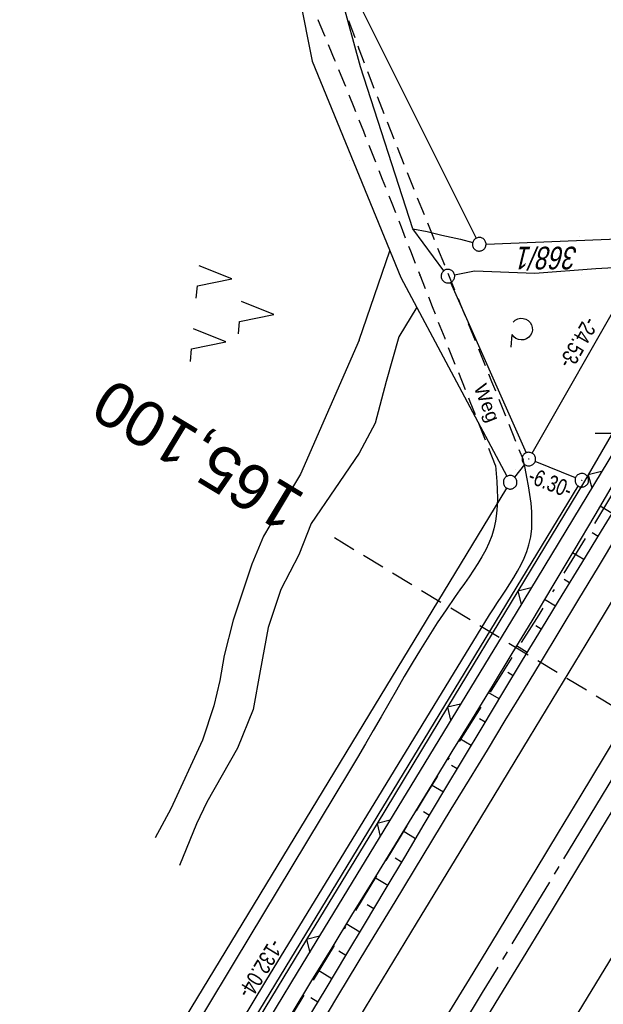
# Model space of a CAD drawing. Extents: x 509601 to 510326, y 459976 to 460916.
# Tile 33 of 39: x 510031 to 510096, y 460637 to 460746. Entities that reach past the tile are written whole.
import ezdxf
from ezdxf.enums import TextEntityAlignment as Align

# ---------------------------------------------------------------- set-up
doc = ezdxf.new("R2010")
doc.units = 0
doc.header["$LTSCALE"] = 10
doc.header["$MEASUREMENT"] = 0
for name, pattern in [('ACAD_ISO16W100', [73, 15, -6.5, 15, -6.5, 15, -7, 1, -7]), ('ACHSE', [5.5, 4, -0.5, 0.5, -0.5]), ('LT00', [0]), ('LT11', [0.3, 0.2, -0.1]), ('LT17', [0.15, 0.1, -0.05])]:
    doc.linetypes.add(name, pattern=pattern)
doc.layers.get('0').update_dxf_attribs({"linetype": 'LT00'})
for name, color, linetype in [('--EK_FBR', 1, 'LT00'), ('--EK_ST-93-1', 30, 'LT17'), ('--EL_DFK_AB_L', 21, 'LT00'), ('--EL_DFK_AB_P', 7, 'LT00'), ('-AX-093', 35, 'ACHSE'), ('ABSTAND', 8, 'LT00'), ('BAB-KABEL', 220, 'ACAD_ISO16W100'), ('DFK_AB_L', 21, 'LT00'), ('DFK_AB_P', 7, 'LT00'), ('DFK_FLUR_NR', 250, 'LT00'), ('DFK_GZPKT', 250, 'LT00'), ('DFK_KATASTER', 250, 'LT00'), ('DFK_NUTZUNG', 250, 'LT00'), ('DFK_TOPO-ANL', 252, 'LT00'), ('FELDWEG_TEXT', 250, 'Continuous'), ('V109_AFBR_BAB', 250, 'LT00'), ('V109_BOESCH', 250, 'LT00'), ('V109_BOSCHUNG', 250, 'LT00'), ('V109_FELDWEG', 250, 'LT11'), ('V109_GRABEN', 250, 'LT00'), ('V109_LD_MARK', 250, 'LT00'), ('V109_RASTER', 250, 'LT00'), ('V109_ZAUN', 40, 'LT00')]:
    doc.layers.add(name, color=color, linetype=linetype)
doc.styles.add('Beschrift', font='ARIAL.TTF')
doc.styles.get("Standard").update_dxf_attribs({"font": 'ARIAL.TTF'})

# ---------------------------------------------------------------- blocks, each defined once
blk = doc.blocks.new('SYMB7051')
at = {"color": 0, "linetype": 'ByBlock'}
blk.add_lwpolyline([(0, 0), (0, 0.06), (0.036, 0.042)], dxfattribs=at)
blk = doc.blocks.new('SYMB7010')
at = {"color": 0, "linetype": 'ByBlock'}
for points in [[(-0.031408, 0.499213), (-0.093728, 0.49134), (-0.15457, 0.475719), (-0.212975, 0.452595), (-0.268021, 0.422333), (-0.31884, 0.385411), (-0.36463, 0.342411), (-0.40467, 0.29401), (-0.438329, 0.240973), (-0.465074, 0.184136), (-0.484486, 0.124395), (-0.496256, 0.062692), (-0.5002, 0)], [(-0.5002, 0), (-0.496256, -0.062692), (-0.484486, -0.124395), (-0.465075, -0.184136), (-0.438329, -0.240973), (-0.404671, -0.29401), (-0.36463, -0.342411), (-0.31884, -0.385411), (-0.268021, -0.422333), (-0.212975, -0.452595), (-0.154571, -0.475719), (-0.093728, -0.49134), (-0.031408, -0.499213), (0.031408, -0.499213)], [(0.5002, 0), (0.496256, 0.062692), (0.484485, 0.124395), (0.465074, 0.184136), (0.438329, 0.240973), (0.40467, 0.29401), (0.36463, 0.342411), (0.31884, 0.385411), (0.268021, 0.422333), (0.212975, 0.452595), (0.15457, 0.475719), (0.093728, 0.49134), (0.031408, 0.499213), (-0.031408, 0.499213)], [(0.031408, -0.499213), (0.093728, -0.491341), (0.15457, -0.475719), (0.212975, -0.452595), (0.268021, -0.422333), (0.31884, -0.385411), (0.36463, -0.342411), (0.404671, -0.294011), (0.438329, -0.240974), (0.465075, -0.184136), (0.484486, -0.124395), (0.496256, -0.062692), (0.500201, 0)]]:
    blk.add_lwpolyline(points, dxfattribs=at)
blk = doc.blocks.new('SYMB0003')
at = {"color": 0, "linetype": 'ByBlock'}
for p, q in [((-0.015712, 0), (0.010166, 0.012015)), ((0, -0.021257), (-0.015712, 0)), ((0.010166, 0.012015), (0, -0.021257))]:
    blk.add_line(p, q, dxfattribs=at)
for points in [[(-0.031395, 0.499013), (-0.093691, 0.491144), (-0.154509, 0.475528), (-0.21289, 0.452414), (-0.267913, 0.422164), (-0.318712, 0.385257), (-0.364484, 0.342274), (-0.404509, 0.293893), (-0.438154, 0.240877), (-0.464888, 0.184062), (-0.484292, 0.124345), (-0.496058, 0.062667), (-0.5, 0)], [(-0.5, 0), (-0.496058, -0.062667), (-0.484292, -0.124345), (-0.464888, -0.184062), (-0.438154, -0.240877), (-0.404509, -0.293893), (-0.364485, -0.342274), (-0.318712, -0.385257), (-0.267914, -0.422164), (-0.21289, -0.452414), (-0.154509, -0.475529), (-0.093691, -0.491144), (-0.031395, -0.499014), (0.031395, -0.499014)], [(0.5, 0), (0.496057, 0.062667), (0.484292, 0.124345), (0.464888, 0.184062), (0.438153, 0.240877), (0.404509, 0.293893), (0.364484, 0.342274), (0.318712, 0.385257), (0.267913, 0.422164), (0.21289, 0.452414), (0.154509, 0.475528), (0.093691, 0.491144), (0.031395, 0.499013), (-0.031395, 0.499013)], [(0.031395, -0.499014), (0.093691, -0.491144), (0.154509, -0.475529), (0.21289, -0.452414), (0.267914, -0.422164), (0.318712, -0.385257), (0.364485, -0.342274), (0.404509, -0.293893), (0.438154, -0.240877), (0.464889, -0.184062), (0.484292, -0.124345), (0.496058, -0.062667), (0.5, 0)]]:
    blk.add_lwpolyline(points, dxfattribs=at)
blk = doc.blocks.new('SYMB7212')
at = {"color": 0, "linetype": 'ByBlock'}
blk.add_line((0.07, -0.1), (0.21, -0.1), dxfattribs=at)
for points in [[(-0.119836, 0.00627), (-0.114449, 0.036077), (-0.101769, 0.063585), (-0.082606, 0.087042), (-0.05818, 0.104953), (-0.030047, 0.116177), (0, 0.12)], [(0, 0.12), (0.030047, 0.116177), (0.05818, 0.104953), (0.082606, 0.087041), (0.101769, 0.063585), (0.114449, 0.036077), (0.119836, 0.00627)], [(-0.068816, -0.098308), (-0.091239, -0.077945), (-0.107849, -0.052617), (-0.117589, -0.023936), (-0.119836, 0.00627)], [(0.119836, 0.00627), (0.117589, -0.023936), (0.107849, -0.052617), (0.091239, -0.077945), (0.068816, -0.098308)]]:
    blk.add_lwpolyline(points, dxfattribs=at)
blk = doc.blocks.new('SYMB7221')
at = {"color": 0, "linetype": 'ByBlock'}
for p, q in [((0, 0.435), (-0.11, 0.065)), ((0.11, 0.065), (0, 0.435)), ((0.25, 0.065), (0.11, 0.065)), ((-0.35, -0.065), (-0.46, -0.435)), ((0.35, -0.065), (0.24, -0.435))]:
    blk.add_line(p, q, dxfattribs=at)
for points in [[(-0.1, -0.435), (-0.24, -0.435), (-0.35, -0.065)], [(0.6, -0.435), (0.46, -0.435), (0.35, -0.065)]]:
    blk.add_lwpolyline(points, dxfattribs=at)
blk = doc.blocks.new('SYMB0011')
at = {"color": 0, "linetype": 'ByBlock'}
for p, q in [((0.5, 0), (-0.5, 0)), ((0, 0.5), (0, -0.5))]:
    blk.add_line(p, q, dxfattribs=at)
blk = doc.blocks.new('SYMB0024')
at = {"color": 0, "linetype": 'ByBlock'}
for p, q in [((-0.5, 0.5), (0, 0)), ((0, 0), (0.5, 0.5))]:
    blk.add_line(p, q, dxfattribs=at)

msp = doc.modelspace()

# ---------------------------------------------------------------- linework, layer by layer
at = {"layer": '--EK_FBR', "linetype": 'LT11', "flags": 128}
for points in [[(510055.39, 460873.65), (510055.4, 460873.56), (510055.56, 460871.81), (510055.73, 460870.07), (510055.93, 460868.33), (510056.13, 460866.59), (510056.35, 460864.84), (510056.57, 460863.1), (510056.79, 460861.36), (510057, 460859.61), (510057.2, 460857.87), (510057.39, 460856.12), (510057.56, 460854.37), (510057.71, 460852.63), (510057.84, 460850.79), (510057.94, 460848.96), (510058.02, 460847.12), (510058.08, 460845.29), (510058.13, 460843.45), (510058.17, 460841.62), (510058.21, 460839.78), (510058.25, 460837.94), (510058.3, 460836.1), (510058.36, 460834.27), (510058.43, 460832.43), (510058.54, 460830.16), (510058.69, 460827.89), (510058.85, 460825.62), (510059.03, 460823.35), (510059.23, 460821.08), (510059.44, 460818.82), (510059.66, 460816.55), (510059.88, 460814.28), (510060.1, 460812.02), (510060.32, 460809.75), (510060.53, 460807.48), (510060.74, 460805.22), (510060.92, 460802.95), (510061.1, 460800.68), (510061.25, 460798.42), (510061.37, 460796.28), (510061.47, 460794.15), (510061.55, 460792.02), (510061.62, 460789.89), (510061.69, 460787.75), (510061.74, 460785.61), (510061.8, 460783.48), (510061.85, 460781.34), (510061.91, 460779.2), (510061.97, 460777.06), (510062.03, 460775.27), (510062.1, 460773.48), (510062.19, 460771.7), (510062.3, 460769.91), (510062.43, 460768.14), (510062.6, 460766.36), (510062.8, 460764.59), (510063.05, 460762.83), (510063.34, 460761.08), (510063.68, 460759.35), (510064.06, 460757.64), (510064.49, 460755.93), (510064.95, 460754.23), (510065.45, 460752.54), (510065.98, 460750.85), (510066.53, 460749.17), (510067.11, 460747.5), (510067.71, 460745.83), (510068.32, 460744.16), (510068.93, 460742.51), (510069.95, 460739.83), (510070.97, 460737.17), (510072.01, 460734.51), (510073.06, 460731.86), (510074.11, 460729.21), (510075.17, 460726.57), (510076.24, 460723.93), (510077.3, 460721.29), (510078.37, 460718.65), (510080.11, 460714.35), (510081.85, 460710.05), (510083.58, 460705.75), (510085.31, 460701.45), (510087.04, 460697.14)], [(510084.02, 460696.49), (510082.62, 460700), (510081.22, 460703.5), (510079.82, 460707), (510078.43, 460710.5), (510077.05, 460714.01), (510075.67, 460717.51), (510074.64, 460720.15), (510073.61, 460722.8), (510072.58, 460725.44), (510071.54, 460728.09), (510070.5, 460730.74), (510069.46, 460733.39), (510068.4, 460736.03), (510067.33, 460738.68), (510066.24, 460741.33), (510065.65, 460742.76), (510065.06, 460744.19), (510064.47, 460745.61), (510063.89, 460747.05), (510063.33, 460748.48), (510062.78, 460749.92), (510062.26, 460751.36), (510061.76, 460752.81), (510061.3, 460754.27), (510060.87, 460755.73), (510060.49, 460757.2), (510060.16, 460758.68), (510059.87, 460760.17), (510059.64, 460761.69), (510059.47, 460763.22), (510059.34, 460764.76), (510059.25, 460766.31), (510059.19, 460767.86), (510059.16, 460769.41), (510059.16, 460770.97), (510059.17, 460772.54), (510059.19, 460774.1), (510059.22, 460775.66), (510059.25, 460777.22), (510059.28, 460779.84), (510059.28, 460782.45), (510059.26, 460785.05), (510059.22, 460787.65), (510059.15, 460790.25), (510059.04, 460792.84), (510058.9, 460795.43), (510058.73, 460798.02), (510058.56, 460800.14), (510058.37, 460802.27), (510058.16, 460804.39), (510057.94, 460806.51), (510057.71, 460808.63), (510057.47, 460810.75), (510057.23, 460812.87), (510056.99, 460815), (510056.75, 460817.12), (510056.52, 460819.24), (510056.3, 460821.37), (510056.1, 460823.49), (510055.92, 460825.62), (510055.76, 460827.74), (510055.62, 460829.87), (510055.52, 460832), (510055.46, 460833.71), (510055.41, 460835.41), (510055.38, 460837.12), (510055.36, 460838.82), (510055.34, 460840.53), (510055.33, 460842.24), (510055.31, 460843.95), (510055.28, 460845.65), (510055.25, 460847.36), (510055.19, 460849.06), (510055.12, 460850.77), (510055.02, 460852.47), (510054.9, 460854.2), (510054.75, 460855.92), (510054.58, 460857.65), (510054.39, 460859.37), (510054.2, 460861.09), (510053.99, 460862.81), (510053.79, 460864.54), (510053.59, 460866.26), (510053.39, 460867.98), (510053.21, 460869.7), (510053.18, 460870)]]:
    msp.add_lwpolyline(points, dxfattribs=at)
at = {"layer": '--EK_FBR', "color": 2}
for points in [[(510150.72, 460747.83), (510147.65, 460742.69), (510144.58, 460737.54), (510141.51, 460732.4), (510137.4, 460725.53), (510133.28, 460718.66), (510129.16, 460711.8), (510123.04, 460701.63), (510116.92, 460691.47), (510113.76, 460686.25), (510110.61, 460681.04), (510107.45, 460675.82), (510104.3, 460670.6), (510101.19, 460665.47), (510098.09, 460660.34), (510094.98, 460655.21), (510091.87, 460650.08), (510089.4, 460646.01), (510086.93, 460641.94), (510084.45, 460637.87), (510081.98, 460633.81)], [(510098.37, 460668.27), (510095.89, 460664.16), (510093.41, 460660.05), (510090.93, 460655.94), (510088.44, 460651.84), (510086, 460647.8), (510083.55, 460643.77), (510081.09, 460639.74), (510078.64, 460635.71)]]:
    msp.add_lwpolyline(points, dxfattribs=at)
at = {"layer": '--EK_FBR'}
for points in [[(510045.56, 460617.8), (510058.67, 460639.51), (510071.53, 460660.61), (510083.35, 460679.97), (510083.78, 460680.66), (510084.23, 460681.34), (510084.69, 460682.03), (510085.15, 460682.72), (510085.6, 460683.42), (510086.04, 460684.11), (510086.45, 460684.82), (510086.83, 460685.53), (510087.17, 460686.25), (510087.46, 460686.99), (510087.7, 460687.73), (510087.89, 460688.62), (510088, 460689.52), (510088.03, 460690.44), (510088.01, 460691.37), (510087.93, 460692.32), (510087.81, 460693.27), (510087.65, 460694.23), (510087.46, 460695.2), (510087.26, 460696.17), (510087.04, 460697.14)], [(510084.02, 460696.49), (510084.09, 460695.59), (510084.15, 460694.7), (510084.2, 460693.8), (510084.21, 460692.92), (510084.19, 460692.04), (510084.13, 460691.18), (510084.01, 460690.33), (510083.83, 460689.5), (510083.59, 460688.7), (510083.28, 460687.92), (510082.92, 460687.15), (510082.51, 460686.39), (510082.07, 460685.65), (510081.59, 460684.91), (510081.1, 460684.18), (510080.59, 460683.46), (510080.07, 460682.73), (510079.56, 460682.01), (510078.55, 460680.55), (510077.58, 460679.09), (510076.63, 460677.62), (510075.72, 460676.14), (510074.82, 460674.66), (510073.94, 460673.17), (510073.08, 460671.68), (510072.22, 460670.19), (510071.37, 460668.7), (510070.51, 460667.21), (510069.65, 460665.72), (510068.78, 460664.23), (510067.89, 460662.74), (510055.16, 460641.6), (510042.07, 460619.81)], [(510097.48, 460688.85), (510095.32, 460685.28), (510093.17, 460681.7), (510091.01, 460678.12), (510089.03, 460674.85), (510087.04, 460671.58), (510085.05, 460668.32), (510083.07, 460665.05), (510081.08, 460661.78), (510079.09, 460658.52), (510075.98, 460653.4), (510072.88, 460648.29), (510069.78, 460643.17), (510066.69, 460638.05), (510064.16, 460633.86)]]:
    msp.add_lwpolyline(points, dxfattribs=at)
at = {"layer": '--EK_ST-93-1', "ltscale": 2.5}
msp.add_line((510100.45, 460667.78), (510066.21, 460688.48), dxfattribs=at)
at = {"layer": '--EL_DFK_AB_L'}
for p, q in [((510088.05, 460697.84), (510099.44, 460717.86)), ((510092.83, 460695.13), (510088.38, 460696.91)), ((510025.34, 460582.66), (510093.14, 460694.21))]:
    msp.add_line(p, q, dxfattribs=at)
at = {"layer": '-AX-093', "ltscale": 0.2}
msp.add_lwpolyline([(510203.88, 460841.48), (510199.27, 460833.6), (510186.46, 460811.81), (510173.6, 460790.03), (510160.71, 460768.28), (510147.77, 460746.56), (510134.8, 460724.85), (510121.79, 460703.17), (510108.74, 460681.51), (510095.66, 460659.87), (510082.55, 460638.25), (510069.4, 460616.65), (510056.23, 460595.07), (510043.02, 460573.51), (510029.79, 460551.96), (510016.52, 460530.43), (510003.24, 460508.92), (509989.92, 460487.42), (509976.58, 460465.94)], dxfattribs=at)
at = {"layer": 'BAB-KABEL', "ltscale": 0.03, "flags": 128}
msp.add_lwpolyline([(510190.69, 460849.49), (510190.02, 460847.77), (510183.49, 460836.65), (510180.01, 460830.87), (510176.15, 460823.97), (510174.5, 460821.68), (510167.06, 460811.48), (510163.85, 460807.73), (510158.7, 460798.44), (510145.59, 460775.75), (510145.51, 460775.62), (510139.55, 460766.25), (510127.89, 460745.69), (510116.48, 460725.5), (510103.19, 460703.69), (510088.77, 460680), (510076.36, 460660.18), (510061.57, 460635.85), (510045.28, 460608.9), (510034.01, 460589.7), (510024.1, 460573.65), (510002.67, 460537.93), (509987.3, 460513.1), (509974.33, 460492.26), (509961.21, 460471.99), (509950.27, 460455.5), (509943.57, 460445.9), (509931.33, 460428.7), (509923.89, 460415.13), (509914.56, 460398.5), (509908.3, 460386.71), (509894.89, 460365.43), (509878.85, 460339.88), (509861.2, 460311.88), (509843.86, 460284.23), (509828.7, 460259.54), (509819.09, 460252.85), (509809.31, 460236.33), (509794.75, 460212.76), (509792.12, 460209.12), (509771.59, 460183.68), (509747.18, 460153.37), (509734.69, 460137.24), (509730.91, 460132.09), (509733.13, 460114.54), (509731.41, 460108.01), (509724.52, 460095.6), (509711.28, 460076.68), (509702.95, 460063.48)], dxfattribs=at)
at = {"layer": 'DFK_AB_L'}
for p, q in [((510088.05, 460697.84), (510099.44, 460717.86)), ((510092.83, 460695.13), (510088.38, 460696.91)), ((510025.34, 460582.66), (510093.14, 460694.21))]:
    msp.add_line(p, q, dxfattribs=at)
at = {"layer": 'DFK_KATASTER'}
for p, q in [((510069.12, 460740.51), (510065.19, 460754.71)), ((510065.33, 460754.76), (510081.88, 460721.59)), ((510062.33, 460748.33), (510063.78, 460741.14)), ((510063.78, 460741.14), (510073.55, 460717.25)), ((510074.88, 460722.64), (510069.12, 460740.51)), ((510078.3, 460718), (510074.88, 460722.64)), ((510074.88, 460722.64), (510076.46, 460722.32)), ((510076.46, 460722.32), (510078.08, 460721.94)), ((510078.08, 460721.94), (510080.13, 460721.47)), ((510080.13, 460721.47), (510081.49, 460721.11)), ((510082.96, 460720.95), (510100.87, 460721.67)), ((510079.49, 460717.54), (510081.69, 460717.97)), ((510081.69, 460717.97), (510088.35, 460717.74)), ((510088.35, 460717.74), (510095.07, 460718.23)), ((510095.07, 460718.23), (510099.06, 460718.46)), ((510073.55, 460717.25), (510085.27, 460695.29)), ((510079.05, 460716.71), (510087.38, 460697.88)), ((510087.21, 460696.61), (510086.09, 460695.21)), ((510085.23, 460693.99), (510039.58, 460618.78))]:
    msp.add_line(p, q, dxfattribs=at)
at = {"layer": 'DFK_TOPO-ANL'}
for p, q in [((510068.95, 460710.32), (510072.35, 460720.19)), ((510075.31, 460713.96), (510073.35, 460710.68)), ((510068.95, 460710.32), (510062.48, 460695.53)), ((510073.35, 460710.68), (510071.94, 460705.77)), ((510071.94, 460705.77), (510070.72, 460701.17)), ((510070.72, 460701.17), (510068.96, 460697.84)), ((510068.96, 460697.84), (510066.27, 460693.89)), ((510062.48, 460695.53), (510059.78, 460691.04)), ((510066.27, 460693.89), (510063.66, 460690.06)), ((510059.78, 460691.04), (510058.4, 460688.67)), ((510063.66, 460690.06), (510062.31, 460686.6)), ((510058.4, 460688.67), (510057.11, 460685.57)), ((510062.31, 460686.6), (510060.3, 460682.78)), ((510057.11, 460685.57), (510055.03, 460679.41)), ((510060.3, 460682.78), (510058.92, 460678.6)), ((510055.03, 460679.41), (510054.07, 460675.48)), ((510058.92, 460678.6), (510058.04, 460673.8)), ((510054.07, 460675.48), (510053.57, 460672.73)), ((510058.04, 460673.8), (510057.27, 460669.51)), ((510053.57, 460672.73), (510052.92, 460669.94)), ((510052.92, 460669.94), (510051.66, 460666.13)), ((510057.27, 460669.51), (510055.51, 460665.24)), ((510051.66, 460666.13), (510048.17, 460658.57)), ((510055.51, 460665.24), (510052.14, 460659.29)), ((510052.14, 460659.29), (510051.01, 460656.88)), ((510048.17, 460658.57), (510046.44, 460655.34)), ((510051.01, 460656.88), (510049.14, 460652.29))]:
    msp.add_line(p, q, dxfattribs=at)
at = {"layer": 'V109_AFBR_BAB', "color": 0}
for points in [[(510150.72, 460747.83), (510147.65, 460742.69), (510144.58, 460737.54), (510141.51, 460732.4), (510137.4, 460725.53), (510133.28, 460718.66), (510129.16, 460711.8), (510123.04, 460701.63), (510116.92, 460691.47), (510113.76, 460686.25), (510110.61, 460681.04), (510107.45, 460675.82), (510104.3, 460670.6), (510101.19, 460665.47), (510098.09, 460660.34), (510094.98, 460655.21), (510091.87, 460650.08), (510089.4, 460646.01), (510086.93, 460641.94), (510084.45, 460637.87), (510081.98, 460633.81)], [(510098.37, 460668.27), (510095.89, 460664.16), (510093.41, 460660.05), (510090.93, 460655.94), (510088.44, 460651.84), (510086, 460647.8), (510083.55, 460643.77), (510081.09, 460639.74), (510078.64, 460635.71)]]:
    msp.add_lwpolyline(points, dxfattribs=at)
at = {"layer": 'V109_AFBR_BAB'}
for points in [[(510045.56, 460617.8), (510058.67, 460639.51), (510071.53, 460660.61), (510083.35, 460679.97), (510083.78, 460680.66), (510084.23, 460681.34), (510084.69, 460682.03), (510085.15, 460682.72), (510085.6, 460683.42), (510086.04, 460684.11), (510086.45, 460684.82), (510086.83, 460685.53), (510087.17, 460686.25), (510087.46, 460686.99), (510087.7, 460687.73), (510087.89, 460688.62), (510088, 460689.52), (510088.03, 460690.44), (510088.01, 460691.37), (510087.93, 460692.32), (510087.81, 460693.27), (510087.65, 460694.23), (510087.46, 460695.2), (510087.26, 460696.17), (510087.04, 460697.14)], [(510084.02, 460696.49), (510084.09, 460695.59), (510084.15, 460694.7), (510084.2, 460693.8), (510084.21, 460692.92), (510084.19, 460692.04), (510084.13, 460691.18), (510084.01, 460690.33), (510083.83, 460689.5), (510083.59, 460688.7), (510083.28, 460687.92), (510082.92, 460687.15), (510082.51, 460686.39), (510082.07, 460685.65), (510081.59, 460684.91), (510081.1, 460684.18), (510080.59, 460683.46), (510080.07, 460682.73), (510079.56, 460682.01), (510078.55, 460680.55), (510077.58, 460679.09), (510076.63, 460677.62), (510075.72, 460676.14), (510074.82, 460674.66), (510073.94, 460673.17), (510073.08, 460671.68), (510072.22, 460670.19), (510071.37, 460668.7), (510070.51, 460667.21), (510069.65, 460665.72), (510068.78, 460664.23), (510067.89, 460662.74), (510055.16, 460641.6), (510042.07, 460619.81)], [(510097.48, 460688.85), (510095.32, 460685.28), (510093.17, 460681.7), (510091.01, 460678.12), (510089.03, 460674.85), (510087.04, 460671.58), (510085.05, 460668.32), (510083.07, 460665.05), (510081.08, 460661.78), (510079.09, 460658.52), (510075.98, 460653.4), (510072.88, 460648.29), (510069.78, 460643.17), (510066.69, 460638.05), (510064.16, 460633.86)]]:
    msp.add_lwpolyline(points, dxfattribs=at)
at = {"layer": 'V109_BOESCH'}
msp.add_lwpolyline([(510062.49, 460634.04), (510065.31, 460638.72), (510067.48, 460642.34), (510069.65, 460645.97), (510071.82, 460649.6), (510073.98, 460653.23), (510076.14, 460656.86), (510078.31, 460660.49), (510080.47, 460664.11), (510082.64, 460667.74), (510084.82, 460671.36), (510087, 460674.98), (510089.18, 460678.6), (510091.35, 460682.15), (510093.52, 460685.71), (510095.7, 460689.26), (510097.88, 460692.8)], dxfattribs=at)
at = {"layer": 'V109_BOSCHUNG'}
for p, q in [((510096.89, 460691.19), (510095.56, 460692)), ((510095.32, 460688.64), (510094.67, 460689.03)), ((510093.75, 460686.08), (510092.49, 460686.84)), ((510092.18, 460683.52), (510091.57, 460683.89)), ((510090.62, 460680.96), (510089.41, 460681.69)), ((510089.06, 460678.4), (510088.46, 460678.76)), ((510087.51, 460675.83), (510086.32, 460676.55)), ((510085.96, 460673.26), (510085.36, 460673.62)), ((510084.41, 460670.69), (510083.2, 460671.42)), ((510082.87, 460668.12), (510082.25, 460668.49)), ((510081.33, 460665.54), (510080.08, 460666.3)), ((510079.79, 460662.97), (510079.15, 460663.35)), ((510078.25, 460660.39), (510076.94, 460661.18)), ((510076.71, 460657.81), (510076.04, 460658.22)), ((510075.18, 460655.24), (510073.8, 460656.07)), ((510073.64, 460652.66), (510072.94, 460653.09)), ((510072.11, 460650.08), (510070.66, 460650.96)), ((510070.57, 460647.51), (510069.83, 460647.95)), ((510069.03, 460644.93), (510067.52, 460645.84)), ((510067.49, 460642.36), (510066.72, 460642.82)), ((510065.95, 460639.78), (510064.4, 460640.72)), ((510064.4, 460637.21), (510063.62, 460637.68))]:
    msp.add_line(p, q, dxfattribs=at)
at = {"layer": 'V109_FELDWEG', "flags": 128}
for points in [[(510055.39, 460873.65), (510055.4, 460873.56), (510055.56, 460871.81), (510055.73, 460870.07), (510055.93, 460868.33), (510056.13, 460866.59), (510056.35, 460864.84), (510056.57, 460863.1), (510056.79, 460861.36), (510057, 460859.61), (510057.2, 460857.87), (510057.39, 460856.12), (510057.56, 460854.37), (510057.71, 460852.63), (510057.84, 460850.79), (510057.94, 460848.96), (510058.02, 460847.12), (510058.08, 460845.29), (510058.13, 460843.45), (510058.17, 460841.62), (510058.21, 460839.78), (510058.25, 460837.94), (510058.3, 460836.1), (510058.36, 460834.27), (510058.43, 460832.43), (510058.54, 460830.16), (510058.69, 460827.89), (510058.85, 460825.62), (510059.03, 460823.35), (510059.23, 460821.08), (510059.44, 460818.82), (510059.66, 460816.55), (510059.88, 460814.28), (510060.1, 460812.02), (510060.32, 460809.75), (510060.53, 460807.48), (510060.74, 460805.22), (510060.92, 460802.95), (510061.1, 460800.68), (510061.25, 460798.42), (510061.37, 460796.28), (510061.47, 460794.15), (510061.55, 460792.02), (510061.62, 460789.89), (510061.69, 460787.75), (510061.74, 460785.61), (510061.8, 460783.48), (510061.85, 460781.34), (510061.91, 460779.2), (510061.97, 460777.06), (510062.03, 460775.27), (510062.1, 460773.48), (510062.19, 460771.7), (510062.3, 460769.91), (510062.43, 460768.14), (510062.6, 460766.36), (510062.8, 460764.59), (510063.05, 460762.83), (510063.34, 460761.08), (510063.68, 460759.35), (510064.06, 460757.64), (510064.49, 460755.93), (510064.95, 460754.23), (510065.45, 460752.54), (510065.98, 460750.85), (510066.53, 460749.17), (510067.11, 460747.5), (510067.71, 460745.83), (510068.32, 460744.16), (510068.93, 460742.51), (510069.95, 460739.83), (510070.97, 460737.17), (510072.01, 460734.51), (510073.06, 460731.86), (510074.11, 460729.21), (510075.17, 460726.57), (510076.24, 460723.93), (510077.3, 460721.29), (510078.37, 460718.65), (510080.11, 460714.35), (510081.85, 460710.05), (510083.58, 460705.75), (510085.31, 460701.45), (510087.04, 460697.14)], [(510084.02, 460696.49), (510082.62, 460700), (510081.22, 460703.5), (510079.82, 460707), (510078.43, 460710.5), (510077.05, 460714.01), (510075.67, 460717.51), (510074.64, 460720.15), (510073.61, 460722.8), (510072.58, 460725.44), (510071.54, 460728.09), (510070.5, 460730.74), (510069.46, 460733.39), (510068.4, 460736.03), (510067.33, 460738.68), (510066.24, 460741.33), (510065.65, 460742.76), (510065.06, 460744.19), (510064.47, 460745.61), (510063.89, 460747.05), (510063.33, 460748.48), (510062.78, 460749.92), (510062.26, 460751.36), (510061.76, 460752.81), (510061.3, 460754.27), (510060.87, 460755.73), (510060.49, 460757.2), (510060.16, 460758.68), (510059.87, 460760.17), (510059.64, 460761.69), (510059.47, 460763.22), (510059.34, 460764.76), (510059.25, 460766.31), (510059.19, 460767.86), (510059.16, 460769.41), (510059.16, 460770.97), (510059.17, 460772.54), (510059.19, 460774.1), (510059.22, 460775.66), (510059.25, 460777.22), (510059.28, 460779.84), (510059.28, 460782.45), (510059.26, 460785.05), (510059.22, 460787.65), (510059.15, 460790.25), (510059.04, 460792.84), (510058.9, 460795.43), (510058.73, 460798.02), (510058.56, 460800.14), (510058.37, 460802.27), (510058.16, 460804.39), (510057.94, 460806.51), (510057.71, 460808.63), (510057.47, 460810.75), (510057.23, 460812.87), (510056.99, 460815), (510056.75, 460817.12), (510056.52, 460819.24), (510056.3, 460821.37), (510056.1, 460823.49), (510055.92, 460825.62), (510055.76, 460827.74), (510055.62, 460829.87), (510055.52, 460832), (510055.46, 460833.71), (510055.41, 460835.41), (510055.38, 460837.12), (510055.36, 460838.82), (510055.34, 460840.53), (510055.33, 460842.24), (510055.31, 460843.95), (510055.28, 460845.65), (510055.25, 460847.36), (510055.19, 460849.06), (510055.12, 460850.77), (510055.02, 460852.47), (510054.9, 460854.2), (510054.75, 460855.92), (510054.58, 460857.65), (510054.39, 460859.37), (510054.2, 460861.09), (510053.99, 460862.81), (510053.79, 460864.54), (510053.59, 460866.26), (510053.39, 460867.98), (510053.21, 460869.7), (510053.18, 460870)]]:
    msp.add_lwpolyline(points, dxfattribs=at)
at = {"layer": 'V109_GRABEN'}
for points in [[(510177.41, 460846.35), (510177.79, 460846.22), (510178.15, 460846.09), (510178.47, 460845.94), (510178.73, 460845.77), (510178.91, 460845.56), (510179, 460845.31), (510178.99, 460845.08), (510178.93, 460844.84), (510178.84, 460844.59), (510178.73, 460844.36), (510160.31, 460807.3), (510135.77, 460764.67), (510112.13, 460722.88), (510086.3, 460680.21)], [(510097.26, 460694.89), (510094.96, 460690.99), (510092.65, 460687.11), (510090.33, 460683.22), (510088.01, 460679.34), (510085.82, 460675.72), (510083.62, 460672.1), (510081.41, 460668.48), (510079.2, 460664.87), (510076.99, 460661.26), (510074.77, 460657.65), (510072.55, 460654.04), (510070.34, 460650.43), (510068.12, 460646.82), (510065.92, 460643.21), (510063.71, 460639.59), (510061.4, 460635.78)], [(510086.3, 460680.21), (510062.12, 460640.48), (510036.6, 460598.34), (510011.75, 460558.04), (509989.93, 460523.11), (509972.93, 460495.81), (509947.28, 460454.88), (509921.59, 460413.67), (509905.26, 460385.68)]]:
    msp.add_lwpolyline(points, dxfattribs=at)
at = {"layer": 'V109_LD_MARK'}
for points in [[(510138.75, 460751.16), (510134.3, 460743.7), (510129.85, 460736.25), (510125.38, 460728.8), (510120.91, 460721.35), (510116.43, 460713.91), (510111.94, 460706.47), (510107.45, 460699.03), (510102.96, 460691.6), (510098.46, 460684.17), (510093.96, 460676.74), (510087.73, 460666.45), (510081.49, 460656.16), (510075.24, 460645.87), (510068.99, 460635.59)], [(510092.74, 460635.37), (510097.94, 460643.93), (510103.13, 460652.48), (510108.32, 460661.04), (510113.51, 460669.6), (510118.7, 460678.15), (510123.89, 460686.7), (510127.26, 460692.25), (510130.62, 460697.8), (510133.99, 460703.35), (510137.36, 460708.9), (510140.72, 460714.45), (510144.07, 460720.01), (510147.42, 460725.57), (510150.76, 460731.14), (510154.09, 460736.71), (510157.41, 460742.29), (510160.73, 460747.87)]]:
    msp.add_lwpolyline(points, dxfattribs=at)
at = {"layer": 'V109_RASTER'}
msp.add_line((510105, 460700), (510095, 460700), dxfattribs=at)
at = {"layer": 'V109_ZAUN'}
for p, q in [((510086.48, 460682.61), (510078.7, 460669.78)), ((510078.7, 460669.78), (510070.93, 460656.95)), ((510070.93, 460656.95), (510063.15, 460644.13)), ((510063.15, 460644.13), (510055.37, 460631.3))]:
    msp.add_line(p, q, dxfattribs=at)
for points in [[(510101.76, 460708.42), (510101.05, 460707.18), (510094.25, 460695.44)], [(510094.25, 460695.44), (510093.84, 460694.74), (510086.48, 460682.61)]]:
    msp.add_lwpolyline(points, dxfattribs=at)

# ---------------------------------------------------------------- block references
at = {"layer": '--EL_DFK_AB_P', "xscale": 1.500000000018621, "yscale": 1.5, "zscale": 1.5, "rotation": 264.7377099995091}
for p in [(510087.68, 460697.19), (510093.53, 460694.85)]:
    msp.add_blockref('SYMB0003', p, dxfattribs=at)
at = {"layer": 'DFK_AB_P', "xscale": 1.500000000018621, "yscale": 1.5, "zscale": 1.5, "rotation": 264.7377099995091}
for p in [(510087.68, 460697.19), (510093.53, 460694.85)]:
    msp.add_blockref('SYMB0003', p, dxfattribs=at)
at = {"layer": 'DFK_GZPKT', "xscale": 1.500000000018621, "yscale": 1.5, "zscale": 1.5, "rotation": 264.7377099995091}
for p in [(510082.21, 460720.92), (510078.75, 460717.4), (510085.62, 460694.63)]:
    msp.add_blockref('SYMB7010', p, dxfattribs=at)
at = {"layer": 'DFK_KATASTER', "yscale": 0.09999999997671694, "zscale": 0.1}
for p, xscale, rotation in [((510072.68, 460731.09), 0.1000000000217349, 282.8154499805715), ((510067.89, 460730.14), 0.1000000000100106, 100.8209799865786), ((510093.31, 460721.81), 0.09999999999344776, 7.007830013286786), ((510093.46, 460717.61), 0.09999999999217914, 187.1257900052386), ((510086.18, 460696.09), 0.1000000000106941, 30.09042001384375)]:
    msp.add_blockref('SYMB7051', p, dxfattribs=dict(at, xscale=xscale, rotation=rotation))
at = {"layer": 'DFK_NUTZUNG', "xscale": 10.00000000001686, "yscale": 10, "zscale": 10, "rotation": 264.7377100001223}
for name, p in [('SYMB7221', (510055.21, 460713.56)), ('SYMB7212', (510086.88, 460711.55))]:
    msp.add_blockref(name, p, dxfattribs=at)
at = {"layer": 'V109_FELDWEG', "xscale": 0.1000000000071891, "yscale": 0.09999999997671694, "zscale": 0.1, "rotation": 238.7303999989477}
for p in [(510068.93, 460742.51), (510066.24, 460741.33), (510078.37, 460718.65), (510075.67, 460717.51)]:
    msp.add_blockref('SYMB0011', p, dxfattribs=at)
at = {"layer": 'V109_ZAUN', "yscale": 2.099999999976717, "zscale": 2.1}
for p, xscale, rotation in [((510094.25, 460695.44), 2.099999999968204, 239.8984700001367), ((510086.48, 460682.61), 2.100000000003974, 238.7688699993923), ((510078.7, 460669.78), 2.100000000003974, 238.7688699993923), ((510070.93, 460656.95), 2.100000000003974, 238.7688699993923), ((510063.15, 460644.13), 2.100000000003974, 238.7688699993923)]:
    msp.add_blockref('SYMB0024', p, dxfattribs=dict(at, xscale=xscale, rotation=rotation))

# ---------------------------------------------------------------- texts
at = {"layer": '--EK_ST-93-1', "style": 'Beschrift'}
msp.add_text('165,100', height=5, rotation=-211.1642, dxfattribs=at).set_placement((510061.93, 460691.06), align=Align.MIDDLE_LEFT)
at = {"layer": 'ABSTAND', "width": 0.75}
for s, rotation, p in [(' -24.53-', -119.6374, (510094.15, 460713.51)), (' -6.30-', -21.8014, (510086.97, 460694.86)), (' -132.04-', -121.2925, (510059.45, 460644.78))]:
    msp.add_text(s, height=1.8, rotation=rotation, dxfattribs=at).set_placement(p)
at = {"layer": 'DFK_FLUR_NR', "oblique": 13.754, "width": 0.75}
msp.add_text('368/1', height=2.5, rotation=180.0012, dxfattribs=at).set_placement((510093.13, 460720.65))
at = {"layer": 'FELDWEG_TEXT', "insert": (510081.16, 460704.96), "char_height": 1.5, "attachment_point": 7, "rotation": 291.5794, "style": 'Beschrift'}
msp.add_mtext('Weg', dxfattribs=at)

doc.saveas('drawing.dxf')
